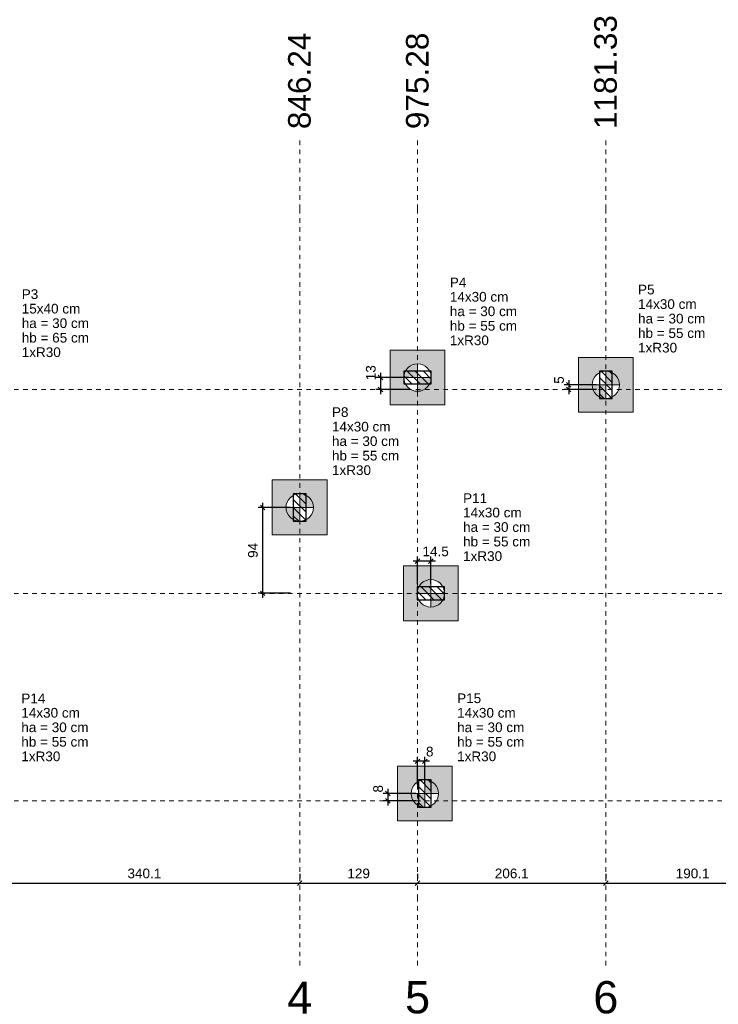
# Model space of a CAD drawing. Header units: millimetres. Extents: x 1852 to 2571, y -668 to -390.
# Tile 27 of 84: x 2218 to 2233, y -512 to -490. Entities that reach past the tile are written whole.
import ezdxf

# ---------------------------------------------------------------- set-up
doc = ezdxf.new("R2010")
doc.units = ezdxf.units.MM
doc.linetypes.add('Dashed', pattern=[0.75, 0.5, -0.25])
for name, color, linetype, lineweight in [('LC-Cotas', 7, 'Continuous', 5), ('LC-Eixos', 9, 'Dashed', 5), ('LC-Estacas dos blocos', 252, 'Continuous', 5), ('LC-Hachuras dos blocos', 43, 'Continuous', 5), ('LC-Hachuras dos pilares', 9, 'Continuous', 5), ('LC-Seção das fundações', 7, 'Continuous', 5), ('LC-Seção dos pilares', 4, 'Continuous', 30), ('LC-Textos', 192, 'Continuous', 20)]:
    doc.layers.add(name, color=color, linetype=linetype, lineweight=lineweight)
doc.styles.add('ARIAL', font='arial.ttf')
doc.styles.get("Standard").update_dxf_attribs({"font": 'arial.ttf'})
doc.dimstyles.new('UM_50.000000', dxfattribs={"dimtxt": 0.18, "dimasz": 0.1, "dimexe": 0.1, "dimexo": 0.2, "dimgap": 0, "dimtad": 1, "dimtih": 1, "dimtoh": 1, "dimdec": 1, "dimlfac": 50, "dimzin": 0, "dimdsep": 46, "dimtxsty": 'Standard', "dimcen": 0.09, "dimdle": 0.1, "dimadec": 1, "dimazin": 2, "dimtfac": 1, "dimtdec": 4, "dimtofl": 0, "dimtmove": 0, "dimatfit": 3, "dimfxl": 1, "dimtolj": 1, "dimarcsym": 0})
pattern_1 = [(135, (2207.05265, -508.80685), (-0.08838835, -0.08838835), [])]

# ---------------------------------------------------------------- blocks, each defined once
blk = doc.blocks.new('_Oblique')
at = {"color": 0, "linetype": 'ByBlock', "lineweight": -2}
blk.add_line((-0.5, -0.5), (0.5, 0.5), dxfattribs=at)
blk = doc.blocks.new('*D784')
at = {"layer": 'LC-Cotas', "color": 0, "lineweight": -2, "transparency": 16777216}
for p, q in [((2226.518, -507.276), (2225.806, -507.276)), ((2225.906, -507.176), (2225.906, -507.536)), ((2226.518, -507.436), (2225.806, -507.436))]:
    blk.add_line(p, q, dxfattribs=at)
at = {"layer": 'LC-Cotas', "color": 0, "lineweight": -2, "transparency": 16777216, "xscale": 0.1, "yscale": 0.1, "zscale": 0.1}
for p, rotation in [((2225.906, -507.276), 90), ((2225.906, -507.436), 270)]:
    blk.add_blockref('_Oblique', p, dxfattribs=dict(at, rotation=rotation))
at = {"layer": 'LC-Cotas', "color": 7, "transparency": 16777216, "insert": (2225.695, -507.171), "char_height": 0.2118, "attachment_point": 5, "rotation": 90, "style": 'ARIAL'}
blk.add_mtext('\\A1;8', dxfattribs=at)
blk = doc.blocks.new('*D787')
at = {"layer": 'LC-Cotas', "color": 0, "lineweight": -2, "transparency": 16777216}
for p, q in [((2225.746, -498.074), (2225.746, -498.534)), ((2226.358, -498.174), (2225.646, -498.174)), ((2226.358, -498.434), (2225.646, -498.434))]:
    blk.add_line(p, q, dxfattribs=at)
at = {"layer": 'LC-Cotas', "color": 0, "lineweight": -2, "transparency": 16777216, "xscale": 0.1, "yscale": 0.1, "zscale": 0.1}
for p, rotation in [((2225.746, -498.174), 90), ((2225.746, -498.434), 270)]:
    blk.add_blockref('_Oblique', p, dxfattribs=dict(at, rotation=rotation))
at = {"layer": 'LC-Cotas', "color": 7, "transparency": 16777216, "insert": (2225.535, -498.068), "char_height": 0.2118, "attachment_point": 5, "rotation": 90, "style": 'ARIAL'}
blk.add_mtext('\\A1;13', dxfattribs=at)
blk = doc.blocks.new('*D788')
at = {"layer": 'LC-Cotas', "color": 0, "lineweight": -2, "transparency": 16777216}
for p, q in [((2229.867, -498.234), (2229.867, -498.534)), ((2230.479, -498.334), (2229.767, -498.334)), ((2230.479, -498.434), (2229.767, -498.434))]:
    blk.add_line(p, q, dxfattribs=at)
at = {"layer": 'LC-Cotas', "color": 0, "lineweight": -2, "transparency": 16777216, "xscale": 0.1, "yscale": 0.1, "zscale": 0.1}
for p, rotation in [((2229.867, -498.334), 90), ((2229.867, -498.434), 270)]:
    blk.add_blockref('_Oblique', p, dxfattribs=dict(at, rotation=rotation))
at = {"layer": 'LC-Cotas', "color": 7, "transparency": 16777216, "insert": (2229.656, -498.228), "char_height": 0.2118, "attachment_point": 5, "rotation": 90, "style": 'ARIAL'}
blk.add_mtext('\\A1;5', dxfattribs=at)
blk = doc.blocks.new('*D791')
at = {"layer": 'LC-Cotas', "color": 0, "lineweight": -2, "transparency": 16777216}
for p, q in [((2223.777, -501.015), (2223.066, -501.015)), ((2223.166, -500.915), (2223.166, -502.995)), ((2223.777, -502.895), (2223.066, -502.895))]:
    blk.add_line(p, q, dxfattribs=at)
at = {"layer": 'LC-Cotas', "color": 0, "lineweight": -2, "transparency": 16777216, "xscale": 0.1, "yscale": 0.1, "zscale": 0.1}
for p, rotation in [((2223.166, -501.015), 90), ((2223.166, -502.895), 270)]:
    blk.add_blockref('_Oblique', p, dxfattribs=dict(at, rotation=rotation))
at = {"layer": 'LC-Cotas', "color": 7, "transparency": 16777216, "insert": (2222.954, -501.955), "char_height": 0.2118, "attachment_point": 5, "rotation": 90, "style": 'ARIAL'}
blk.add_mtext('\\A1;94', dxfattribs=at)
blk = doc.blocks.new('*D794')
at = {"layer": 'LC-Cotas', "color": 0, "lineweight": -2, "transparency": 16777216}
for p, q in [((2226.558, -502.695), (2226.558, -502.089)), ((2226.848, -502.695), (2226.848, -502.089)), ((2226.948, -502.189), (2226.458, -502.189))]:
    blk.add_line(p, q, dxfattribs=at)
at = {"layer": 'LC-Cotas', "color": 0, "lineweight": -2, "transparency": 16777216, "xscale": 0.1, "yscale": 0.1, "zscale": 0.1, "rotation": 180}
blk.add_blockref('_Oblique', (2226.558, -502.189), dxfattribs=at)
at = {"layer": 'LC-Cotas', "color": 0, "lineweight": -2, "transparency": 16777216, "xscale": 0.1, "yscale": 0.1, "zscale": 0.1}
blk.add_blockref('_Oblique', (2226.848, -502.189), dxfattribs=at)
at = {"layer": 'LC-Cotas', "color": 7, "transparency": 16777216, "insert": (2226.954, -501.978), "char_height": 0.2118, "attachment_point": 5, "rotation": 0.0057, "style": 'ARIAL'}
blk.add_mtext('\\A1;14.5', dxfattribs=at)
blk = doc.blocks.new('*D795')
at = {"layer": 'LC-Cotas', "color": 0, "lineweight": -2, "transparency": 16777216}
for p, q in [((2226.558, -507.076), (2226.558, -506.471)), ((2226.718, -507.076), (2226.718, -506.471)), ((2226.818, -506.571), (2226.458, -506.571))]:
    blk.add_line(p, q, dxfattribs=at)
at = {"layer": 'LC-Cotas', "color": 0, "lineweight": -2, "transparency": 16777216, "xscale": 0.1, "yscale": 0.1, "zscale": 0.1, "rotation": 180}
blk.add_blockref('_Oblique', (2226.558, -506.571), dxfattribs=at)
at = {"layer": 'LC-Cotas', "color": 0, "lineweight": -2, "transparency": 16777216, "xscale": 0.1, "yscale": 0.1, "zscale": 0.1}
blk.add_blockref('_Oblique', (2226.718, -506.571), dxfattribs=at)
at = {"layer": 'LC-Cotas', "color": 7, "transparency": 16777216, "insert": (2226.824, -506.359), "char_height": 0.2118, "attachment_point": 5, "rotation": 0.0057, "style": 'ARIAL'}
blk.add_mtext('\\A1;8', dxfattribs=at)
blk = doc.blocks.new('*D803')
at = {"layer": 'LC-Cotas', "color": 0, "lineweight": -2, "transparency": 16777216}
for p, q in [((2217.176, -509.036), (2217.176, -509.136)), ((2223.977, -509.036), (2223.977, -509.136)), ((2217.076, -509.236), (2224.077, -509.236))]:
    blk.add_line(p, q, dxfattribs=at)
at = {"layer": 'LC-Cotas', "color": 0, "lineweight": -2, "transparency": 16777216, "xscale": 0.1, "yscale": 0.1, "zscale": 0.1, "rotation": 180}
blk.add_blockref('_Oblique', (2217.176, -509.236), dxfattribs=at)
at = {"layer": 'LC-Cotas', "color": 0, "lineweight": -2, "transparency": 16777216, "xscale": 0.1, "yscale": 0.1, "zscale": 0.1}
blk.add_blockref('_Oblique', (2223.977, -509.236), dxfattribs=at)
at = {"layer": 'LC-Cotas', "color": 7, "transparency": 16777216, "insert": (2220.577, -509.025), "char_height": 0.2118, "attachment_point": 5, "rotation": 0.0057, "style": 'ARIAL'}
blk.add_mtext('\\A1;340.1', dxfattribs=at)
blk = doc.blocks.new('*D804')
at = {"layer": 'LC-Cotas', "color": 0, "lineweight": -2, "transparency": 16777216}
for p, q in [((2223.977, -509.036), (2223.977, -509.136)), ((2226.558, -509.036), (2226.558, -509.136)), ((2223.877, -509.236), (2226.658, -509.236))]:
    blk.add_line(p, q, dxfattribs=at)
at = {"layer": 'LC-Cotas', "color": 0, "lineweight": -2, "transparency": 16777216, "xscale": 0.1, "yscale": 0.1, "zscale": 0.1, "rotation": 180}
blk.add_blockref('_Oblique', (2223.977, -509.236), dxfattribs=at)
at = {"layer": 'LC-Cotas', "color": 0, "lineweight": -2, "transparency": 16777216, "xscale": 0.1, "yscale": 0.1, "zscale": 0.1}
blk.add_blockref('_Oblique', (2226.558, -509.236), dxfattribs=at)
at = {"layer": 'LC-Cotas', "color": 7, "transparency": 16777216, "insert": (2225.268, -509.025), "char_height": 0.2118, "attachment_point": 5, "rotation": 0.0057, "style": 'ARIAL'}
blk.add_mtext('\\A1;129', dxfattribs=at)
blk = doc.blocks.new('*D805')
at = {"layer": 'LC-Cotas', "color": 0, "lineweight": -2, "transparency": 16777216}
for p, q in [((2226.558, -509.036), (2226.558, -509.136)), ((2230.679, -509.036), (2230.679, -509.136)), ((2226.458, -509.236), (2230.779, -509.236))]:
    blk.add_line(p, q, dxfattribs=at)
at = {"layer": 'LC-Cotas', "color": 0, "lineweight": -2, "transparency": 16777216, "xscale": 0.1, "yscale": 0.1, "zscale": 0.1, "rotation": 180}
blk.add_blockref('_Oblique', (2226.558, -509.236), dxfattribs=at)
at = {"layer": 'LC-Cotas', "color": 0, "lineweight": -2, "transparency": 16777216, "xscale": 0.1, "yscale": 0.1, "zscale": 0.1}
blk.add_blockref('_Oblique', (2230.679, -509.236), dxfattribs=at)
at = {"layer": 'LC-Cotas', "color": 7, "transparency": 16777216, "insert": (2228.619, -509.025), "char_height": 0.2118, "attachment_point": 5, "rotation": 0.0057, "style": 'ARIAL'}
blk.add_mtext('\\A1;206.1', dxfattribs=at)
blk = doc.blocks.new('*D806')
at = {"layer": 'LC-Cotas', "color": 0, "lineweight": -2, "transparency": 16777216}
for p, q in [((2230.679, -509.036), (2230.679, -509.136)), ((2234.48, -509.036), (2234.48, -509.136)), ((2230.579, -509.236), (2234.58, -509.236))]:
    blk.add_line(p, q, dxfattribs=at)
at = {"layer": 'LC-Cotas', "color": 0, "lineweight": -2, "transparency": 16777216, "xscale": 0.1, "yscale": 0.1, "zscale": 0.1, "rotation": 180}
blk.add_blockref('_Oblique', (2230.679, -509.236), dxfattribs=at)
at = {"layer": 'LC-Cotas', "color": 0, "lineweight": -2, "transparency": 16777216, "xscale": 0.1, "yscale": 0.1, "zscale": 0.1}
blk.add_blockref('_Oblique', (2234.48, -509.236), dxfattribs=at)
at = {"layer": 'LC-Cotas', "color": 7, "transparency": 16777216, "insert": (2232.58, -509.025), "char_height": 0.2118, "attachment_point": 5, "rotation": 0.0057, "style": 'ARIAL'}
blk.add_mtext('\\A1;190.1', dxfattribs=at)

msp = doc.modelspace()

# ---------------------------------------------------------------- hatches: boundary and pattern name
at = {"layer": 'LC-Estacas dos blocos', "linetype": 'Continuous'}
for points in [[(2226.2583, -498.1741), (2226.5583, -498.1741), (2226.5583, -497.8741), (2226.4806, -497.8843), (2226.4083, -497.9142), (2226.3461, -497.9619), (2226.2984, -498.0241), (2226.2685, -498.0964), (2226.2583, -498.1741)], [(2230.969, -498.2564), (2230.9391, -498.1841), (2230.8914, -498.1219), (2230.8293, -498.0742), (2230.7569, -498.0443), (2230.6793, -498.0341), (2230.6793, -498.3341), (2230.9793, -498.3341), (2230.969, -498.2564)], [(2226.7704, -498.3862), (2226.8181, -498.3241), (2226.848, -498.2517), (2226.8583, -498.1741), (2226.5583, -498.1741), (2226.5583, -498.4741), (2226.6359, -498.4638), (2226.7083, -498.4339), (2226.7704, -498.3862)], [(2230.6016, -498.6238), (2230.6793, -498.6341), (2230.6793, -498.3341), (2230.3793, -498.3341), (2230.3895, -498.4117), (2230.4194, -498.4841), (2230.4671, -498.5462), (2230.5293, -498.5939), (2230.6016, -498.6238)], [(2224.2672, -500.9374), (2224.2373, -500.8651), (2224.1896, -500.8029), (2224.1275, -500.7552), (2224.0551, -500.7253), (2223.9775, -500.7151), (2223.9775, -501.0151), (2224.2775, -501.0151), (2224.2672, -500.9374)], [(2223.8998, -501.3048), (2223.9775, -501.3151), (2223.9775, -501.0151), (2223.6775, -501.0151), (2223.6877, -501.0927), (2223.7176, -501.1651), (2223.7653, -501.2272), (2223.8275, -501.2749), (2223.8998, -501.3048)], [(2226.5483, -502.8953), (2226.8483, -502.8953), (2226.8483, -502.5953), (2226.7706, -502.6055), (2226.6983, -502.6354), (2226.6361, -502.6831), (2226.5884, -502.7453), (2226.5585, -502.8176), (2226.5483, -502.8953)], [(2227.0604, -503.1074), (2227.1081, -503.0453), (2227.138, -502.9729), (2227.1483, -502.8953), (2226.8483, -502.8953), (2226.8483, -503.1953), (2226.9259, -503.185), (2226.9983, -503.1551), (2227.0604, -503.1074)], [(2227.008, -507.1988), (2226.9781, -507.1265), (2226.9304, -507.0643), (2226.8683, -507.0166), (2226.7959, -506.9867), (2226.7183, -506.9765), (2226.7183, -507.2765), (2227.0183, -507.2765), (2227.008, -507.1988)], [(2226.6406, -507.5662), (2226.7183, -507.5765), (2226.7183, -507.2765), (2226.4183, -507.2765), (2226.4285, -507.3541), (2226.4584, -507.4265), (2226.5061, -507.4886), (2226.5683, -507.5363), (2226.6406, -507.5662)]]:
    msp.add_hatch(color=256, dxfattribs=at).paths.add_polyline_path(points)
at = {"layer": 'LC-Hachuras dos blocos', "linetype": 'Continuous'}
h = msp.add_hatch(color=256, dxfattribs=at)
h.paths.add_polyline_path([(2227.1583, -497.5741), (2225.9583, -497.5741), (2225.9583, -498.7741), (2227.1583, -498.7741), (2227.1583, -497.5741)])
h.paths.add_polyline_path([(2226.6359, -498.4638), (2226.7083, -498.4339), (2226.7704, -498.3862), (2226.8181, -498.3241), (2226.8222, -498.3141), (2226.8583, -498.3141), (2226.8583, -498.0341), (2226.8222, -498.0341), (2226.8181, -498.0241), (2226.7704, -497.9619), (2226.7083, -497.9142), (2226.6359, -497.8843), (2226.5583, -497.8741), (2226.4806, -497.8843), (2226.4083, -497.9142), (2226.3461, -497.9619), (2226.2984, -498.0241), (2226.2943, -498.0341), (2226.2583, -498.0341), (2226.2583, -498.3141), (2226.2943, -498.3141), (2226.2984, -498.3241), (2226.3461, -498.3862), (2226.4083, -498.4339), (2226.4806, -498.4638), (2226.5583, -498.4741), (2226.6359, -498.4638)], flags=0)
h = msp.add_hatch(color=256, dxfattribs=at)
h.paths.add_polyline_path([(2230.0793, -497.7341), (2230.0793, -498.9341), (2231.2793, -498.9341), (2231.2793, -497.7341), (2230.0793, -497.7341)])
h.paths.add_polyline_path([(2230.5393, -498.0701), (2230.5293, -498.0742), (2230.4671, -498.1219), (2230.4194, -498.1841), (2230.3895, -498.2564), (2230.3793, -498.3341), (2230.3895, -498.4117), (2230.4194, -498.4841), (2230.4671, -498.5462), (2230.5293, -498.5939), (2230.5393, -498.598), (2230.5393, -498.6341), (2230.8193, -498.6341), (2230.8193, -498.598), (2230.8293, -498.5939), (2230.8914, -498.5462), (2230.9391, -498.4841), (2230.969, -498.4117), (2230.9793, -498.3341), (2230.969, -498.2564), (2230.9391, -498.1841), (2230.8914, -498.1219), (2230.8293, -498.0742), (2230.8193, -498.0701), (2230.8193, -498.0341), (2230.5393, -498.0341), (2230.5393, -498.0701)], flags=0)
h = msp.add_hatch(color=256, dxfattribs=at)
h.paths.add_polyline_path([(2223.3775, -500.4151), (2223.3775, -501.6151), (2224.5775, -501.6151), (2224.5775, -500.4151), (2223.3775, -500.4151)])
h.paths.add_polyline_path([(2224.1175, -501.279), (2224.1275, -501.2749), (2224.1896, -501.2272), (2224.2373, -501.1651), (2224.2672, -501.0927), (2224.2775, -501.0151), (2224.2672, -500.9374), (2224.2373, -500.8651), (2224.1896, -500.8029), (2224.1275, -500.7552), (2224.1175, -500.7511), (2224.1175, -500.7151), (2223.8375, -500.7151), (2223.8375, -500.7511), (2223.8275, -500.7552), (2223.7653, -500.8029), (2223.7176, -500.8651), (2223.6877, -500.9374), (2223.6775, -501.0151), (2223.6877, -501.0927), (2223.7176, -501.1651), (2223.7653, -501.2272), (2223.8275, -501.2749), (2223.8375, -501.279), (2223.8375, -501.3151), (2224.1175, -501.3151), (2224.1175, -501.279)], flags=0)
h = msp.add_hatch(color=256, dxfattribs=at)
h.paths.add_polyline_path([(2227.4483, -502.2953), (2226.2483, -502.2953), (2226.2483, -503.4953), (2227.4483, -503.4953), (2227.4483, -502.2953)])
h.paths.add_polyline_path([(2226.9259, -503.185), (2226.9983, -503.1551), (2227.0604, -503.1074), (2227.1081, -503.0453), (2227.1122, -503.0353), (2227.1483, -503.0353), (2227.1483, -502.7553), (2227.1122, -502.7553), (2227.1081, -502.7453), (2227.0604, -502.6831), (2226.9983, -502.6354), (2226.9259, -502.6055), (2226.8483, -502.5953), (2226.7706, -502.6055), (2226.6983, -502.6354), (2226.6361, -502.6831), (2226.5884, -502.7453), (2226.5843, -502.7553), (2226.5483, -502.7553), (2226.5483, -503.0353), (2226.5843, -503.0353), (2226.5884, -503.0453), (2226.6361, -503.1074), (2226.6983, -503.1551), (2226.7706, -503.185), (2226.8483, -503.1953), (2226.9259, -503.185)], flags=0)
h = msp.add_hatch(color=256, dxfattribs=at)
h.paths.add_polyline_path([(2226.1183, -506.6765), (2226.1183, -507.8765), (2227.3183, -507.8765), (2227.3183, -506.6765), (2226.1183, -506.6765)])
h.paths.add_polyline_path([(2226.5783, -507.0125), (2226.5683, -507.0166), (2226.5061, -507.0643), (2226.4584, -507.1265), (2226.4285, -507.1988), (2226.4183, -507.2765), (2226.4285, -507.3541), (2226.4584, -507.4265), (2226.5061, -507.4886), (2226.5683, -507.5363), (2226.5783, -507.5404), (2226.5783, -507.5765), (2226.8583, -507.5765), (2226.8583, -507.5404), (2226.8683, -507.5363), (2226.9304, -507.4886), (2226.9781, -507.4265), (2227.008, -507.3541), (2227.0183, -507.2765), (2227.008, -507.1988), (2226.9781, -507.1265), (2226.9304, -507.0643), (2226.8683, -507.0166), (2226.8583, -507.0125), (2226.8583, -506.9765), (2226.5783, -506.9765), (2226.5783, -507.0125)], flags=0)
at = {"layer": 'LC-Hachuras dos pilares', "linetype": 'Continuous'}
h = msp.add_hatch(dxfattribs=at)
h.set_pattern_fill('ANSI31', color=256, angle=90, style=0)
h.set_pattern_definition(pattern_1)
h.paths.add_polyline_path([(2226.2583, -498.0341), (2226.2583, -498.3141), (2226.8583, -498.3141), (2226.8583, -498.0341), (2226.2583, -498.0341)])
h = msp.add_hatch(dxfattribs=at)
h.set_pattern_fill('ANSI31', color=256, angle=90, style=0)
h.set_pattern_definition(pattern_1)
h.paths.add_polyline_path([(2230.5393, -498.6341), (2230.8193, -498.6341), (2230.8193, -498.0341), (2230.5393, -498.0341), (2230.5393, -498.6341)])
h = msp.add_hatch(dxfattribs=at)
h.set_pattern_fill('ANSI31', color=256, angle=90, style=0)
h.set_pattern_definition(pattern_1)
h.paths.add_polyline_path([(2223.8375, -501.3151), (2224.1175, -501.3151), (2224.1175, -500.7151), (2223.8375, -500.7151), (2223.8375, -501.3151)])
h = msp.add_hatch(dxfattribs=at)
h.set_pattern_fill('ANSI31', color=256, angle=90, style=0)
h.set_pattern_definition(pattern_1)
h.paths.add_polyline_path([(2226.5483, -502.7553), (2226.5483, -503.0353), (2227.1483, -503.0353), (2227.1483, -502.7553), (2226.5483, -502.7553)])
h = msp.add_hatch(dxfattribs=at)
h.set_pattern_fill('ANSI31', color=256, angle=90, style=0)
h.set_pattern_definition(pattern_1)
h.paths.add_polyline_path([(2226.5783, -507.5765), (2226.8583, -507.5765), (2226.8583, -506.9765), (2226.5783, -506.9765), (2226.5783, -507.5765)])

# ---------------------------------------------------------------- linework, layer by layer
at = {"layer": 'LC-Eixos', "ltscale": 0.2}
for p, q in [((2223.9775, -494.4856), (2223.9775, -492.9856)), ((2226.5583, -494.4856), (2226.5583, -492.9856)), ((2230.6793, -494.4856), (2230.6793, -492.9856)), ((2223.9775, -494.4856), (2223.9775, -509.5365)), ((2226.5583, -494.4856), (2226.5583, -509.5365)), ((2230.6793, -494.4856), (2230.6793, -509.5365)), ((2205.1227, -498.4343), (2247.6044, -498.4343)), ((2205.1227, -502.8955), (2247.6044, -502.8955)), ((2205.1227, -507.4365), (2247.6044, -507.4365)), ((2223.9775, -511.0365), (2223.9775, -509.5365)), ((2226.5583, -511.0365), (2226.5583, -509.5365)), ((2230.6793, -511.0365), (2230.6793, -509.5365))]:
    msp.add_line(p, q, dxfattribs=at)
at = {"layer": 'LC-Estacas dos blocos'}
for p, q in [((2226.5583, -497.8741), (2226.5583, -498.4741)), ((2230.6793, -498.6341), (2230.6793, -498.0341)), ((2226.2583, -498.1741), (2226.8583, -498.1741)), ((2230.3793, -498.3341), (2230.9793, -498.3341)), ((2223.9775, -501.3151), (2223.9775, -500.7151)), ((2223.6775, -501.0151), (2224.2775, -501.0151)), ((2226.8483, -502.5953), (2226.8483, -503.1953)), ((2226.5483, -502.8953), (2227.1483, -502.8953)), ((2226.7183, -507.5765), (2226.7183, -506.9765)), ((2226.4183, -507.2765), (2227.0183, -507.2765))]:
    msp.add_line(p, q, dxfattribs=at)
for centre in [(2226.5583, -498.1741), (2230.6793, -498.3341), (2223.9775, -501.0151), (2226.8483, -502.8953), (2226.7183, -507.2765)]:
    msp.add_circle(centre, 0.3, dxfattribs=at)
at = {"layer": 'LC-Seção das fundações'}
for points in [[(2227.1583, -497.5741), (2225.9583, -497.5741), (2225.9583, -498.7741), (2227.1583, -498.7741), (2227.1583, -497.5741)], [(2230.0793, -497.7341), (2230.0793, -498.9341), (2231.2793, -498.9341), (2231.2793, -497.7341), (2230.0793, -497.7341)], [(2223.3775, -500.4151), (2223.3775, -501.6151), (2224.5775, -501.6151), (2224.5775, -500.4151), (2223.3775, -500.4151)], [(2227.4483, -502.2953), (2226.2483, -502.2953), (2226.2483, -503.4953), (2227.4483, -503.4953), (2227.4483, -502.2953)], [(2226.1183, -506.6765), (2226.1183, -507.8765), (2227.3183, -507.8765), (2227.3183, -506.6765), (2226.1183, -506.6765)]]:
    msp.add_lwpolyline(points, close=True, dxfattribs=at)
at = {"layer": 'LC-Seção dos pilares'}
for points in [[(2226.2583, -498.0341), (2226.2583, -498.3141), (2226.8583, -498.3141), (2226.8583, -498.0341), (2226.2583, -498.0341)], [(2230.5393, -498.6341), (2230.8193, -498.6341), (2230.8193, -498.0341), (2230.5393, -498.0341), (2230.5393, -498.6341)], [(2223.8375, -501.3151), (2224.1175, -501.3151), (2224.1175, -500.7151), (2223.8375, -500.7151), (2223.8375, -501.3151)], [(2226.5483, -502.7553), (2226.5483, -503.0353), (2227.1483, -503.0353), (2227.1483, -502.7553), (2226.5483, -502.7553)], [(2226.5783, -507.5765), (2226.8583, -507.5765), (2226.8583, -506.9765), (2226.5783, -506.9765), (2226.5783, -507.5765)]]:
    msp.add_lwpolyline(points, close=True, dxfattribs=at)

# ---------------------------------------------------------------- texts
at = {"layer": 'LC-Textos', "linetype": 'Continuous', "char_height": 0.4942, "attachment_point": 7, "rotation": 90, "line_spacing_factor": 0.798, "style": 'ARIAL'}
for s, insert, width in [('1181.33', (2230.9264, -492.7385), 5.003943), ('846.24', (2224.2246, -492.7385), 4.234053), ('975.28', (2226.8054, -492.7385), 4.234053)]:
    msp.add_mtext(s, dxfattribs=dict(at, insert=insert, width=width))
at = {"layer": 'LC-Textos', "linetype": 'Continuous', "line_spacing_factor": 0.798, "style": 'ARIAL'}
for s, insert, char_height, width, attachment_point in [('P4', (2227.2642, -496.1974), 0.2118, 0.719224, 7), ('P5', (2231.3852, -496.3574), 0.2118, 0.719224, 7), ('P3', (2217.8916, -496.4576), 0.2118, 0.719224, 7), ('14x30 cm', (2227.2642, -496.5151), 0.2118, 2.544505, 7), ('15x40 cm', (2217.8916, -496.7753), 0.2118, 2.544505, 7), ('ha = 30 cm', (2227.2642, -496.8328), 0.2118, 2.925608, 7), ('14x30 cm', (2231.3852, -496.6751), 0.2118, 2.544505, 7), ('ha = 30 cm', (2217.8916, -497.093), 0.2118, 2.925608, 7), ('ha = 30 cm', (2231.3852, -496.9928), 0.2118, 2.925608, 7), ('hb = 55 cm', (2227.2642, -497.1505), 0.2118, 2.925608, 7), ('hb = 55 cm', (2231.3852, -497.3105), 0.2118, 2.925608, 7), ('hb = 65 cm', (2217.8916, -497.4107), 0.2118, 2.925608, 7), ('1xR30', (2227.2642, -497.4682), 0.2118, 1.693472, 7), ('1xR30', (2231.3852, -497.6282), 0.2118, 1.693472, 7), ('1xR30', (2217.8916, -497.7284), 0.2118, 1.693472, 7), ('P8', (2224.6834, -499.0384), 0.2118, 0.719224, 7), ('14x30 cm', (2224.6834, -499.3561), 0.2118, 2.544505, 7), ('ha = 30 cm', (2224.6834, -499.6738), 0.2118, 2.925608, 7), ('hb = 55 cm', (2224.6834, -499.9915), 0.2118, 2.925608, 7), ('1xR30', (2224.6834, -500.3092), 0.2118, 1.693472, 7), ('P11', (2227.5542, -500.9186), 0.2118, 1.045883, 7), ('14x30 cm', (2227.5542, -501.2363), 0.2118, 2.544505, 7), ('ha = 30 cm', (2227.5542, -501.554), 0.2118, 2.925608, 7), ('hb = 55 cm', (2227.5542, -501.8717), 0.2118, 2.925608, 7), ('1xR30', (2227.5542, -502.1894), 0.2118, 1.693472, 7), ('P14', (2217.882, -505.2998), 0.2118, 1.045883, 7), ('P15', (2227.4242, -505.2998), 0.2118, 1.045883, 7), ('14x30 cm', (2217.882, -505.6175), 0.2118, 2.544505, 7), ('14x30 cm', (2227.4242, -505.6175), 0.2118, 2.544505, 7), ('ha = 30 cm', (2217.882, -505.9352), 0.2118, 2.925608, 7), ('ha = 30 cm', (2227.4242, -505.9352), 0.2118, 2.925608, 7), ('hb = 55 cm', (2217.882, -506.2529), 0.2118, 2.925608, 7), ('hb = 55 cm', (2227.4242, -506.2529), 0.2118, 2.925608, 7), ('1xR30', (2217.882, -506.5706), 0.2118, 1.693472, 7), ('1xR30', (2227.4242, -506.5706), 0.2118, 1.693472, 7), ('4', (2223.9775, -512.0955), 0.706, 1.099842, 8), ('5', (2226.5583, -512.0955), 0.706, 1.099842, 8), ('6', (2230.6793, -512.0955), 0.706, 1.099842, 8)]:
    msp.add_mtext(s, dxfattribs=dict(at, insert=insert, char_height=char_height, width=width, attachment_point=attachment_point))

# ---------------------------------------------------------------- dimensions: what is measured, and where the dimension line sits
at = {"layer": 'LC-Cotas'}
for base, p1, p2, picture, middle in [((2225.7465, -498.4343), (2226.5583, -498.1741), (2226.5583, -498.4343), '*D787', (2225.5347, -498.0682)), ((2229.8675, -498.4343), (2230.6793, -498.3341), (2230.6793, -498.4343), '*D788', (2229.6557, -498.2282)), ((2223.1657, -502.8955), (2223.9775, -501.0151), (2223.9775, -502.8955), '*D791', (2222.9539, -501.9553)), ((2225.9065, -507.4365), (2226.7183, -507.2765), (2226.7183, -507.4365), '*D784', (2225.6947, -507.1706))]:
    dim = msp.add_linear_dim(base=base, p1=p1, p2=p2, angle=90, dimstyle='UM_50.000000', override={"dimtxt": 0.2118, "dimasz": 0.1, "dimexe": 0.1, "dimexo": 0.2, "dimtad": 1, "dimtih": 0, "dimtoh": 0, "dimdec": 1, "dimlfac": 50, "dimzin": 8, "dimtxsty": 'ARIAL', "dimblk": 'Oblique', "dimblk1": 'Oblique', "dimblk2": 'Oblique', "dimsah": 1, "dimdle": 0.1, "dimse1": 0, "dimse2": 0, "dimclrt": 7, "dimadec": 1, "dimazin": 3, "dimtmove": 2, "dimldrblk": 'Oblique'}, dxfattribs=at)
    dim.commit()
    dim.dimension.update_dxf_attribs({"geometry": picture, "text_midpoint": middle, "dimtype": 160, "text_rotation": 90})
for base, p1, p2, picture, middle, turn in [((2226.5583, -502.1894), (2226.8483, -502.8953), (2226.5583, -502.8953), '*D794', (2226.9542, -501.9776), 0.00573), ((2226.5583, -506.5706), (2226.7183, -507.2765), (2226.5583, -507.2765), '*D795', (2226.8242, -506.3588), 0.00573), ((2223.9775, -509.2365), (2217.1761, -509.2365), (2223.9775, -509.2365), '*D803', (2220.5768, -509.0247), 0.00573), ((2226.5583, -509.2365), (2223.9775, -509.2365), (2226.5583, -509.2365), '*D804', (2225.2679, -509.0247), 0.00573), ((2230.6792534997, -509.2364548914), (2226.5582534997, -509.2364548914), (2230.6792534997, -509.2364548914), '*D805', (2228.6187534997, -509.0246548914), 0.005729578), ((2234.4802534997, -509.2364548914), (2230.6792534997, -509.2364548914), (2234.4802534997, -509.2364548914), '*D806', (2232.5797534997, -509.0246548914), 0.005729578)]:
    dim = msp.add_linear_dim(base=base, p1=p1, p2=p2, dimstyle='UM_50.000000', override={"dimtxt": 0.2118, "dimasz": 0.1, "dimexe": 0.1, "dimexo": 0.2, "dimtad": 1, "dimtih": 0, "dimtoh": 0, "dimdec": 1, "dimlfac": 50, "dimzin": 8, "dimtxsty": 'ARIAL', "dimblk": 'Oblique', "dimblk1": 'Oblique', "dimblk2": 'Oblique', "dimsah": 1, "dimdle": 0.1, "dimse1": 0, "dimse2": 0, "dimclrt": 7, "dimadec": 1, "dimazin": 3, "dimtmove": 2, "dimldrblk": 'Oblique'}, dxfattribs=at)
    dim.commit()
    dim.dimension.update_dxf_attribs({"geometry": picture, "text_midpoint": middle, "dimtype": 160, "text_rotation": turn})

doc.saveas('drawing.dxf')
